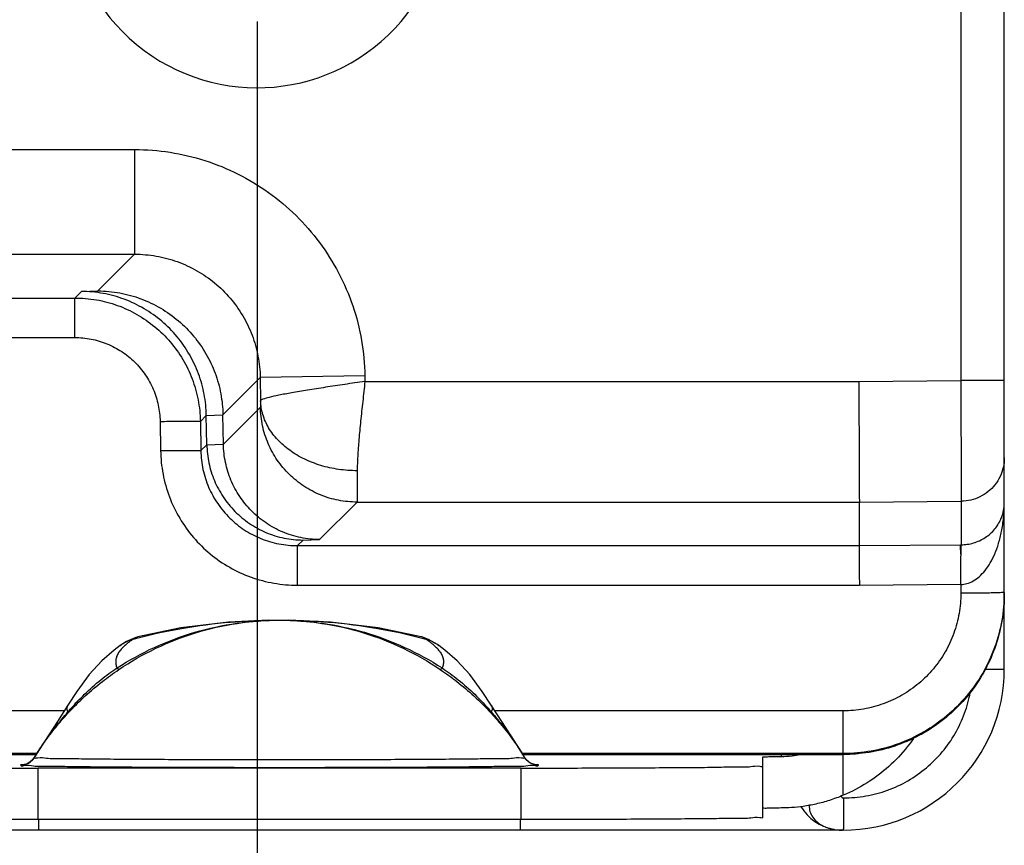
# Model space of a CAD drawing. Header units: inches. Extents: x 0 to 34, y 0 to 22.
# Tile 15 of 21: x 28.1 to 29.4, y 7.3 to 8.3. Entities that reach past the tile are written whole.
import ezdxf

# ---------------------------------------------------------------- set-up
doc = ezdxf.new("R2010")
doc.units = ezdxf.units.IN
doc.header["$LTSCALE"] = 1.87
doc.header["$MEASUREMENT"] = 0
doc.layers.get('0').update_dxf_attribs({"linetype": 'CONTINUOUS'})
doc.layers.add('DIMENSIONS', color=7, linetype='CONTINUOUS')
doc.styles.get("Standard").update_dxf_attribs({"font": 'txt', "width": 0.8})
doc.dimstyles.new('DIMSTYLE_1', dxfattribs={"dimtxt": 0.125, "dimasz": 0.1875, "dimexe": 0.18, "dimexo": 0.0625, "dimgap": 0.09, "dimtad": 0, "dimtih": 1, "dimtoh": 1, "dimdec": 3, "dimlfac": 0.5, "dimzin": 4, "dimdsep": 46, "dimtxsty": 'STANDARD', "dimblk": '_FILLED', "dimblk1": '_FILLED', "dimblk2": '_FILLED', "dimcen": 0.09, "dimadec": 0, "dimazin": 0, "dimtp": 0.01, "dimtm": 0.01, "dimtfac": 1, "dimtdec": 3, "dimtofl": 0, "dimtmove": 0, "dimatfit": 3, "dimldrblk": '_FILLED', "dimfxl": 1, "dimtolj": 1, "dimtzin": 4, "dimarcsym": 0})

# ---------------------------------------------------------------- blocks, each defined once
blk = doc.blocks.new('_FILLED')
at = {"color": 0, "linetype": 'BYBLOCK'}
blk.add_solid([(0, 0), (-1, 0.1667), (-1, -0.1667)], dxfattribs=at)
blk = doc.blocks.new('*D7')
at = {"layer": 'DIMENSIONS', "color": 2, "linetype": 'CONTINUOUS'}
for p, q in [((28.2819, 8.4567), (26.6876, 8.4567)), ((26.8126, 8.4567), (26.8126, 8.0032)), ((26.8126, 7.2997), (26.8126, 7.7532)), ((27.7008, 7.2997), (26.6876, 7.2997))]:
    blk.add_line(p, q, dxfattribs=at)
at = {"layer": 'DIMENSIONS', "color": 2, "linetype": 'CONTINUOUS', "xscale": 0.1875, "yscale": 0.1875, "zscale": 0.1875}
for p, rotation in [((26.8126, 8.4567), 90), ((26.8126, 7.2997), 270)]:
    blk.add_blockref('_FILLED', p, dxfattribs=dict(at, rotation=rotation))
at = {"layer": 'DIMENSIONS', "color": 2, "linetype": 'CONTINUOUS', "width": 0.8}
for s, p in [('[', (26.7251, 7.8157)), (']', (27.3251, 7.8157)), ('.579', (26.2001, 7.8157)), ('14.69', (26.8251, 7.8157))]:
    blk.add_text(s, height=0.125, dxfattribs=at).set_placement(p)
blk = doc.blocks.new('*D9')
at = {"layer": 'DIMENSIONS', "color": 2, "linetype": 'CONTINUOUS'}
for p, q in [((28.4346, 8.304), (28.4346, 6.4247)), ((27.5626, 7.7946), (27.5626, 6.4247)), ((27.5626, 6.5497), (27.1754, 6.5497)), ((28.4346, 6.5497), (28.7946, 6.5497))]:
    blk.add_line(p, q, dxfattribs=at)
at = {"layer": 'DIMENSIONS', "color": 2, "linetype": 'CONTINUOUS', "xscale": 0.1875, "yscale": 0.1875, "zscale": 0.1875}
blk.add_blockref('_FILLED', (27.5626, 6.5497), dxfattribs=at)
at = {"layer": 'DIMENSIONS', "color": 2, "linetype": 'CONTINUOUS', "xscale": 0.1875, "yscale": 0.1875, "zscale": 0.1875, "rotation": 180}
blk.add_blockref('_FILLED', (28.4346, 6.5497), dxfattribs=at)
at = {"layer": 'DIMENSIONS', "color": 2, "linetype": 'CONTINUOUS', "width": 0.8}
for s, p in [('[', (26.4129, 6.4872)), (']', (27.0129, 6.4872)), ('.436', (25.8879, 6.4872)), ('11.07', (26.5129, 6.4872))]:
    blk.add_text(s, height=0.125, dxfattribs=at).set_placement(p)

msp = doc.modelspace()

# ---------------------------------------------------------------- linework, layer by layer
at = {"color": 7, "linetype": 'CONTINUOUS'}
for p, q in [((29.3626, 7.4997), (29.3626, 14.0377)), ((29.3086, 13.6791), (29.3086, 7.8582)), ((27.8986, 8.145), (28.2826, 8.145)), ((28.2826, 8.145), (28.2826, 8.015)), ((27.8986, 8.015), (28.2826, 8.015)), ((28.2826, 8.015), (28.237, 7.9694)), ((27.9729, 7.9606), (28.2082, 7.9606)), ((28.2164, 7.9688), (28.2082, 7.9606)), ((28.2082, 7.9115), (28.2082, 7.9606)), ((28.2164, 7.9688), (28.237, 7.9694)), ((27.9729, 7.9115), (28.2082, 7.9115)), ((28.5685, 7.8639), (28.4385, 7.8617)), ((28.5685, 7.8639), (28.5686, 7.8571)), ((28.4385, 7.8617), (28.3922, 7.8154)), ((28.4385, 7.8617), (28.439, 7.8328)), ((28.5686, 7.8571), (29.1819, 7.8571)), ((29.1819, 7.8571), (29.3086, 7.8582)), ((29.3626, 7.8582), (29.3086, 7.8582)), ((28.3716, 7.8148), (28.3642, 7.8073)), ((28.3716, 7.8148), (28.3922, 7.8154)), ((28.3722, 7.7784), (28.3716, 7.8148)), ((28.3929, 7.7791), (28.3922, 7.8154)), ((28.4388, 7.825), (28.3929, 7.7791)), ((28.3142, 7.8073), (28.3148, 7.771)), ((28.3642, 7.8073), (28.3648, 7.771)), ((28.3648, 7.771), (28.3722, 7.7784)), ((28.3722, 7.7784), (28.3929, 7.7791)), ((28.5588, 7.7071), (28.5123, 7.6606)), ((28.5588, 7.7071), (29.1826, 7.7071)), ((29.1826, 7.7071), (29.309, 7.7082)), ((29.1826, 7.653), (29.1826, 7.7071)), ((29.309, 7.7082), (29.309, 7.6541)), ((28.4847, 7.653), (28.4917, 7.66)), ((28.4917, 7.66), (28.5123, 7.6606)), ((28.4847, 7.653), (29.1826, 7.653)), ((28.4847, 7.6039), (28.4847, 7.653)), ((29.1826, 7.653), (29.3081, 7.6541)), ((28.4847, 7.6039), (29.1828, 7.6039)), ((29.1828, 7.6039), (29.3086, 7.605)), ((29.3086, 7.605), (29.3086, 7.5939)), ((28.4491, 7.5604), (28.4512, 7.5604)), ((28.4512, 7.5604), (28.4739, 7.5604)), ((28.6476, 7.5364), (28.6411, 7.539)), ((28.2647, 7.529), (28.2648, 7.529)), ((28.6604, 7.529), (28.6605, 7.5289)), ((29.3391, 7.4997), (29.3626, 7.4997)), ((28.1951, 7.4479), (27.7626, 7.4479)), ((28.1996, 7.4549), (28.1996, 7.4549)), ((28.7385, 7.4347), (28.7255, 7.4549)), ((28.7255, 7.4549), (28.7255, 7.4549)), ((29.1626, 7.4479), (28.73, 7.4479)), ((29.1626, 7.343), (29.1626, 7.4479)), ((28.1611, 7.3948), (27.7626, 7.3948)), ((27.7626, 7.3937), (28.1604, 7.3937)), ((28.1583, 7.3902), (28.1582, 7.39)), ((29.1626, 7.3948), (28.764, 7.3948)), ((28.7647, 7.3937), (29.1626, 7.3937)), ((28.7669, 7.39), (28.7669, 7.3902)), ((29.0626, 7.3154), (29.0626, 7.3906)), ((29.0854, 7.3937), (29.0854, 7.3912)), ((28.7626, 7.3768), (28.1626, 7.3768)), ((28.1626, 7.3128), (28.1626, 7.3768)), ((28.7626, 7.3128), (28.7626, 7.3768)), ((28.7626, 7.3128), (28.1626, 7.3128)), ((28.1635, 7.2997), (28.1635, 7.3128)), ((28.7616, 7.2997), (28.7616, 7.3128)), ((29.1626, 7.2997), (27.7626, 7.2997))]:
    msp.add_line(p, q, dxfattribs=at)
for points in [[(28.449, 7.5604), (28.3992, 7.5581), (28.3401, 7.5508), (28.2867, 7.5398)], [(28.6384, 7.5398), (28.5848, 7.5508), (28.5258, 7.5581), (28.4739, 7.5604)], [(28.2841, 7.539), (28.2724, 7.5338), (28.2648, 7.529)], [(28.6605, 7.5289), (28.6587, 7.5302), (28.6476, 7.5364)], [(28.2647, 7.529), (28.2572, 7.5234), (28.2419, 7.51), (28.2263, 7.4929), (28.2108, 7.472), (28.1996, 7.4549)], [(28.7255, 7.4549), (28.7143, 7.472), (28.6989, 7.4929), (28.6832, 7.51), (28.6679, 7.5234), (28.6604, 7.529)], [(28.1996, 7.4549), (28.1867, 7.4347), (28.1705, 7.4099), (28.1583, 7.3902)], [(28.7669, 7.3902), (28.7546, 7.4099), (28.7385, 7.4347)], [(28.1583, 7.3902), (28.1557, 7.3868), (28.1524, 7.384), (28.1492, 7.3822), (28.1467, 7.3813)], [(28.7778, 7.3815), (28.7753, 7.3825), (28.7723, 7.3843), (28.7692, 7.387), (28.7669, 7.3902)], [(28.1467, 7.3813), (28.1453, 7.381), (28.1446, 7.3809), (28.1444, 7.3808)], [(28.7803, 7.3809), (28.7794, 7.3811), (28.7778, 7.3815)], [(28.7807, 7.3808), (28.7808, 7.3808), (28.7807, 7.3808), (28.7803, 7.3809)], [(29.1504, 7.3008), (29.1508, 7.3007), (29.1519, 7.3004), (29.1534, 7.3002), (29.1553, 7.2999)], [(29.1553, 7.2999), (29.1573, 7.2997), (29.1595, 7.2997)]]:
    msp.add_lwpolyline(points, dxfattribs=at)
for centre, radius, start, end in [((28.4346, 8.4567), 0.235, 144.2068, 51.5906), ((29.1626, 7.4997), 0.2, 270, 360), ((29.1615, 7.3597), 0.06, 210.9334, 259.3052), ((29.1615, 7.3597), 0.06, 268.046, 270.2478)]:
    msp.add_arc(centre, radius, start, end, dxfattribs=at)
for points, knots in [([(28.2826, 8.145), (28.2973, 8.145), (28.3268, 8.1427), (28.3702, 8.1324), (28.4115, 8.1156), (28.4497, 8.0925), (28.4838, 8.0638), (28.5131, 8.0301), (28.5369, 7.9923), (28.5545, 7.9513), (28.5655, 7.9082), (28.5682, 7.8786), (28.5685, 7.8639)], [0, 0, 0, 0, 0.099347, 0.1995, 0.299701, 0.399772, 0.499917, 0.600077, 0.700166, 0.800409, 0.90062, 1, 1, 1, 1]), ([(28.2826, 8.015), (28.2916, 8.015), (28.3095, 8.0134), (28.3357, 8.0065), (28.3602, 7.9952), (28.3824, 7.9799), (28.4017, 7.961), (28.4174, 7.939), (28.4292, 7.9146), (28.4365, 7.8886), (28.4384, 7.8707), (28.4385, 7.8617)], [0, 0, 0, 0, 0.111219, 0.222395, 0.333438, 0.444355, 0.555312, 0.666397, 0.777561, 0.888763, 1, 1, 1, 1]), ([(28.2082, 7.9606), (28.2172, 7.9606), (28.2352, 7.9591), (28.2613, 7.9522), (28.2858, 7.9409), (28.308, 7.9255), (28.3273, 7.9066), (28.343, 7.8847), (28.3548, 7.8603), (28.3621, 7.8343), (28.364, 7.8163), (28.3642, 7.8073)], [0, 0, 0, 0, 0.111169, 0.2223, 0.33331, 0.444211, 0.555124, 0.666223, 0.777454, 0.888725, 1, 1, 1, 1]), ([(28.3716, 7.8148), (28.3715, 7.8236), (28.3697, 7.8412), (28.3625, 7.8668), (28.3512, 7.891), (28.3358, 7.9131), (28.3168, 7.9323), (28.2946, 7.948), (28.27, 7.9598), (28.2436, 7.967), (28.2254, 7.9687), (28.2164, 7.9688)], [0, 0, 0, 0, 0.109214, 0.21865, 0.328699, 0.439275, 0.550433, 0.662338, 0.774706, 0.88727, 1, 1, 1, 1]), ([(28.237, 7.9694), (28.2461, 7.9693), (28.2643, 7.9676), (28.2906, 7.9604), (28.3153, 7.9487), (28.3374, 7.9329), (28.3564, 7.9137), (28.3718, 7.8917), (28.3832, 7.8675), (28.3903, 7.8418), (28.3921, 7.8242), (28.3922, 7.8154)], [0, 0, 0, 0, 0.11273, 0.225294, 0.337662, 0.449567, 0.560725, 0.671301, 0.78135, 0.890786, 1, 1, 1, 1]), ([(28.2082, 7.9115), (28.215, 7.9115), (28.2287, 7.9102), (28.2485, 7.9043), (28.2669, 7.8946), (28.283, 7.8816), (28.2963, 7.8657), (28.3063, 7.8475), (28.3125, 7.8278), (28.3141, 7.8141), (28.3142, 7.8073)], [0, 0, 0, 0, 0.123987, 0.249283, 0.374524, 0.499731, 0.624983, 0.75037, 0.875855, 1, 1, 1, 1]), ([(28.5686, 7.8571), (28.5603, 7.8557), (28.5439, 7.8534), (28.52, 7.8498), (28.4981, 7.8462), (28.4787, 7.8431), (28.4629, 7.8401), (28.4506, 7.8375), (28.4437, 7.8354), (28.4393, 7.8339), (28.439, 7.8328)], [0, 0, 0, 0, 0.19172, 0.376135, 0.546521, 0.69648, 0.820461, 0.913928, 0.973745, 1, 1, 1, 1]), ([(28.5686, 7.8571), (28.5676, 7.8487), (28.5659, 7.8322), (28.5632, 7.8081), (28.5611, 7.7855), (28.5595, 7.7649), (28.559, 7.752), (28.559, 7.7461)], [0, 0, 0, 0, 0.226604, 0.446227, 0.652523, 0.838865, 1, 1, 1, 1]), ([(29.1819, 7.8571), (29.182, 7.8485), (29.182, 7.8316), (29.1821, 7.8068), (29.1822, 7.7835), (29.1823, 7.7625), (29.1824, 7.7442), (29.1825, 7.7293), (29.1825, 7.7182), (29.1825, 7.7112), (29.1826, 7.708), (29.1826, 7.7071)], [0, 0, 0, 0, 0.171765, 0.338426, 0.495031, 0.636926, 0.759894, 0.860282, 0.935107, 0.982145, 1, 1, 1, 1]), ([(29.3086, 7.8582), (29.3086, 7.8496), (29.3086, 7.8326), (29.3087, 7.8079), (29.3088, 7.7847), (29.3089, 7.7636), (29.3089, 7.7454), (29.309, 7.7305), (29.309, 7.7193), (29.309, 7.7123), (29.309, 7.7091), (29.309, 7.7082)], [0, 0, 0, 0, 0.171857, 0.33856, 0.495049, 0.636722, 0.759542, 0.86, 0.93497, 0.98211, 1, 1, 1, 1]), ([(28.439, 7.8328), (28.439, 7.8314), (28.4391, 7.8291), (28.4388, 7.8267), (28.439, 7.8252), (28.4388, 7.825)], [0, 0, 0, 0, 0.530724, 0.87457, 1, 1, 1, 1]), ([(28.559, 7.7461), (28.5513, 7.7461), (28.536, 7.7472), (28.5138, 7.752), (28.4933, 7.76), (28.4751, 7.7707), (28.46, 7.7838), (28.4485, 7.7988), (28.4412, 7.8154), (28.4392, 7.8271), (28.439, 7.8328)], [0, 0, 0, 0, 0.142187, 0.282037, 0.417429, 0.546722, 0.669007, 0.784341, 0.89391, 1, 1, 1, 1]), ([(28.5588, 7.7071), (28.551, 7.7071), (28.5355, 7.7086), (28.5131, 7.7153), (28.4924, 7.7263), (28.4742, 7.741), (28.4591, 7.7589), (28.4478, 7.7794), (28.4407, 7.8017), (28.439, 7.8173), (28.4388, 7.825)], [0, 0, 0, 0, 0.124992, 0.249991, 0.374995, 0.500001, 0.625008, 0.750012, 0.875009, 1, 1, 1, 1]), ([(28.3142, 7.8073), (28.3178, 7.8074), (28.325, 7.8075), (28.3353, 7.8076), (28.3446, 7.8077), (28.3523, 7.8076), (28.3583, 7.8078), (28.3618, 7.8073), (28.3638, 7.8076), (28.3642, 7.8073)], [0, 0, 0, 0, 0.220002, 0.429216, 0.61739, 0.775309, 0.895243, 0.971339, 1, 1, 1, 1]), ([(28.3722, 7.7784), (28.3724, 7.7708), (28.3741, 7.7555), (28.381, 7.7335), (28.3919, 7.7131), (28.4067, 7.695), (28.4247, 7.68), (28.4454, 7.6687), (28.4681, 7.6616), (28.4838, 7.66), (28.4917, 7.66)], [0, 0, 0, 0, 0.122897, 0.246129, 0.370025, 0.494816, 0.620346, 0.746545, 0.87319, 1, 1, 1, 1]), ([(28.5123, 7.6606), (28.5044, 7.6606), (28.4887, 7.6623), (28.4661, 7.6693), (28.4453, 7.6806), (28.4273, 7.6956), (28.4125, 7.7137), (28.4016, 7.7341), (28.3947, 7.7562), (28.393, 7.7714), (28.3929, 7.7791)], [0, 0, 0, 0, 0.12681, 0.253455, 0.379654, 0.505184, 0.629975, 0.753871, 0.877103, 1, 1, 1, 1]), ([(28.3148, 7.771), (28.3185, 7.771), (28.3256, 7.7711), (28.3359, 7.7712), (28.3452, 7.7713), (28.3529, 7.7713), (28.3589, 7.7714), (28.3624, 7.7709), (28.3644, 7.7713), (28.3648, 7.771)], [0, 0, 0, 0, 0.220006, 0.429219, 0.617393, 0.775311, 0.895244, 0.971339, 1, 1, 1, 1]), ([(28.3148, 7.771), (28.315, 7.7612), (28.317, 7.7417), (28.325, 7.7133), (28.3378, 7.6867), (28.3549, 7.6628), (28.3759, 7.6421), (28.4002, 7.6254), (28.427, 7.6131), (28.4554, 7.6056), (28.475, 7.6039), (28.4847, 7.6039)], [0, 0, 0, 0, 0.11096, 0.222327, 0.33351, 0.444699, 0.555844, 0.666995, 0.778119, 0.889297, 1, 1, 1, 1]), ([(28.3648, 7.771), (28.3649, 7.7632), (28.3667, 7.7476), (28.3738, 7.7253), (28.3851, 7.7048), (28.4001, 7.6868), (28.4183, 7.6721), (28.439, 7.6612), (28.4614, 7.6545), (28.4769, 7.653), (28.4847, 7.653)], [0, 0, 0, 0, 0.125207, 0.250346, 0.375415, 0.500429, 0.625404, 0.750319, 0.875138, 1, 1, 1, 1]), ([(29.3626, 7.7622), (29.3626, 7.7582), (29.3617, 7.7501), (29.3577, 7.7387), (29.3513, 7.7284), (29.3427, 7.7198), (29.3325, 7.7133), (29.3211, 7.7092), (29.313, 7.7082), (29.309, 7.7082)], [0, 0, 0, 0, 0.142844, 0.285693, 0.428545, 0.571403, 0.714265, 0.857132, 1, 1, 1, 1]), ([(28.559, 7.7461), (28.559, 7.7406), (28.5589, 7.7312), (28.559, 7.7191), (28.5587, 7.7116), (28.559, 7.708), (28.5588, 7.7071)], [0, 0, 0, 0, 0.417515, 0.729462, 0.92573, 1, 1, 1, 1]), ([(29.3086, 7.6049), (29.3111, 7.6049), (29.3165, 7.6057), (29.3244, 7.609), (29.332, 7.6146), (29.3391, 7.6223), (29.3455, 7.6318), (29.3511, 7.6431), (29.3558, 7.6562), (29.3595, 7.6712), (29.362, 7.6881), (29.3626, 7.7), (29.3626, 7.7063)], [0, 0, 0, 0, 0.061283, 0.129079, 0.204272, 0.287094, 0.378293, 0.478834, 0.58982, 0.71254, 0.84858, 1, 1, 1, 1]), ([(29.309, 7.6541), (29.3115, 7.6541), (29.3167, 7.6545), (29.3244, 7.6562), (29.3319, 7.659), (29.339, 7.6629), (29.3454, 7.6678), (29.351, 7.6736), (29.3557, 7.6804), (29.3594, 7.6881), (29.362, 7.6968), (29.3626, 7.7031), (29.3626, 7.7063)], [0, 0, 0, 0, 0.090549, 0.186595, 0.284273, 0.381103, 0.47722, 0.573876, 0.67242, 0.774608, 0.882735, 1, 1, 1, 1]), ([(29.183, 7.6039), (29.183, 7.6075), (29.1829, 7.6145), (29.1828, 7.6246), (29.1827, 7.6337), (29.1827, 7.6414), (29.1826, 7.6472), (29.1826, 7.6508), (29.1826, 7.6525), (29.1826, 7.653)], [0, 0, 0, 0, 0.220305, 0.429789, 0.61813, 0.776032, 0.895801, 0.971674, 1, 1, 1, 1]), ([(29.3088, 7.6412), (29.3086, 7.6435), (29.3082, 7.6473), (29.3084, 7.6515), (29.308, 7.6536), (29.3081, 7.6541)], [0, 0, 0, 0, 0.535376, 0.874413, 1, 1, 1, 1]), ([(29.3081, 7.6541), (29.3082, 7.6541), (29.3084, 7.6541), (29.3087, 7.6541), (29.3089, 7.6541), (29.309, 7.6541)], [0, 0, 0, 0, 0.333329, 0.666661, 1, 1, 1, 1]), ([(29.3088, 7.6412), (29.3088, 7.6435), (29.3088, 7.6473), (29.3091, 7.6515), (29.3088, 7.6536), (29.309, 7.6541)], [0, 0, 0, 0, 0.533764, 0.873515, 1, 1, 1, 1]), ([(29.3085, 7.605), (29.3086, 7.6083), (29.3086, 7.615), (29.3087, 7.6245), (29.3086, 7.6332), (29.3088, 7.6387), (29.3088, 7.6412)], [0, 0, 0, 0, 0.279975, 0.54727, 0.790683, 1, 1, 1, 1]), ([(29.3086, 7.5939), (29.3086, 7.5855), (29.3071, 7.5686), (29.3005, 7.5439), (29.2897, 7.5206), (29.275, 7.4996), (29.2569, 7.4814), (29.2358, 7.4667), (29.2126, 7.4559), (29.1879, 7.4493), (29.171, 7.4479), (29.1626, 7.4479)], [0, 0, 0, 0, 0.110214, 0.221583, 0.333081, 0.444417, 0.555841, 0.667149, 0.778583, 0.889872, 1, 1, 1, 1]), ([(29.3626, 7.5937), (29.3625, 7.5825), (29.3604, 7.5595), (29.3514, 7.5261), (29.3366, 7.4943), (29.3165, 7.4656), (29.2918, 7.4409), (29.2631, 7.4208), (29.2314, 7.4059), (29.1975, 7.3969), (29.1742, 7.3948), (29.1626, 7.3948)], [0, 0, 0, 0, 0.107961, 0.219574, 0.331096, 0.442507, 0.553842, 0.665274, 0.776806, 0.888393, 1, 1, 1, 1]), ([(29.3626, 7.5937), (29.3626, 7.5828), (29.3608, 7.561), (29.3528, 7.5292), (29.3398, 7.4991), (29.3221, 7.4715), (29.3001, 7.4472), (29.2744, 7.4268), (29.2458, 7.4108), (29.2149, 7.3997), (29.1934, 7.3957), (29.1826, 7.3947)], [0, 0, 0, 0, 0.111147, 0.222206, 0.333359, 0.444511, 0.555566, 0.666709, 0.777845, 0.88888, 1, 1, 1, 1]), ([(29.3612, 7.5947), (29.3594, 7.5949), (29.3568, 7.5942), (29.3499, 7.5944), (29.3417, 7.5941), (29.3316, 7.594), (29.3204, 7.5939), (29.3126, 7.5939), (29.3086, 7.5939)], [0, 0, 0, 0, 0.075942, 0.198168, 0.360577, 0.555036, 0.771799, 1, 1, 1, 1]), ([(28.2607, 7.5011), (28.2756, 7.5107), (28.3068, 7.5279), (28.3569, 7.5466), (28.4048, 7.557), (28.4359, 7.5597), (28.4492, 7.5602)], [0, 0, 0, 0, 0.265664, 0.532879, 0.800308, 1, 1, 1, 1]), ([(28.263, 7.4991), (28.2776, 7.509), (28.3084, 7.5267), (28.3579, 7.5461), (28.4097, 7.5578), (28.445, 7.5604), (28.4626, 7.5604)], [0, 0, 0, 0, 0.250233, 0.500822, 0.750926, 1, 1, 1, 1]), ([(28.287, 7.5386), (28.3047, 7.5432), (28.3428, 7.5514), (28.397, 7.5584), (28.4333, 7.5602), (28.4492, 7.5604)], [0, 0, 0, 0, 0.335371, 0.710787, 1, 1, 1, 1]), ([(28.456, 7.5605), (28.4575, 7.5605), (28.4605, 7.5605), (28.4649, 7.5605), (28.4678, 7.5605), (28.4693, 7.5605)], [0, 0, 0, 0, 0.337564, 0.668542, 1, 1, 1, 1]), ([(28.4626, 7.5604), (28.4802, 7.5604), (28.5154, 7.5578), (28.5672, 7.546), (28.6168, 7.5267), (28.6475, 7.509), (28.6622, 7.4991)], [0, 0, 0, 0, 0.249257, 0.499259, 0.749757, 1, 1, 1, 1]), ([(28.4739, 7.5604), (28.4904, 7.5603), (28.5275, 7.5585), (28.5824, 7.5514), (28.6204, 7.5432), (28.6381, 7.5386)], [0, 0, 0, 0, 0.298772, 0.669206, 1, 1, 1, 1]), ([(28.4739, 7.5603), (28.4879, 7.5598), (28.5197, 7.5571), (28.5683, 7.5466), (28.6183, 7.5279), (28.6496, 7.5107), (28.6644, 7.5011)], [0, 0, 0, 0, 0.208067, 0.472613, 0.737031, 1, 1, 1, 1]), ([(28.2809, 7.537), (28.2798, 7.5363), (28.2779, 7.5349), (28.275, 7.5328), (28.2724, 7.5307), (28.27, 7.5286), (28.2683, 7.527), (28.2675, 7.5261), (28.2673, 7.5259)], [0, 0, 0, 0, 0.209979, 0.410479, 0.601497, 0.783092, 0.9554, 1, 1, 1, 1]), ([(28.2805, 7.5371), (28.2804, 7.5371), (28.2806, 7.5375), (28.281, 7.5377), (28.2818, 7.5381), (28.2827, 7.5385), (28.2835, 7.5388), (28.284, 7.539), (28.2841, 7.539)], [0, 0, 0, 0, 0.050751, 0.18431, 0.382338, 0.636562, 0.944935, 1, 1, 1, 1]), ([(28.2805, 7.5371), (28.2805, 7.5371), (28.2806, 7.5371), (28.2807, 7.537), (28.2808, 7.537), (28.2809, 7.537)], [0, 0, 0, 0, 0.331742, 0.662394, 1, 1, 1, 1]), ([(28.2841, 7.539), (28.2845, 7.5392), (28.2854, 7.5394), (28.2863, 7.5397), (28.2867, 7.5398)], [0, 0, 0, 0, 0.46456, 1, 1, 1, 1]), ([(28.6411, 7.539), (28.6407, 7.5392), (28.6398, 7.5394), (28.6389, 7.5397), (28.6384, 7.5398)], [0, 0, 0, 0, 0.467469, 1, 1, 1, 1]), ([(28.6446, 7.5371), (28.6447, 7.5371), (28.6445, 7.5375), (28.6441, 7.5377), (28.6434, 7.5381), (28.6424, 7.5385), (28.6416, 7.5388), (28.6411, 7.539), (28.6411, 7.539)], [0, 0, 0, 0, 0.050877, 0.184866, 0.383534, 0.63854, 0.947764, 1, 1, 1, 1]), ([(28.6446, 7.5371), (28.6446, 7.5371), (28.6445, 7.5371), (28.6444, 7.537), (28.6443, 7.537), (28.6443, 7.537)], [0, 0, 0, 0, 0.328742, 0.655522, 1, 1, 1, 1]), ([(28.6443, 7.537), (28.6453, 7.5363), (28.6473, 7.5349), (28.6501, 7.5328), (28.6527, 7.5307), (28.6551, 7.5286), (28.6568, 7.527), (28.6577, 7.5261), (28.6579, 7.5259)], [0, 0, 0, 0, 0.209856, 0.410239, 0.601146, 0.782635, 0.954843, 1, 1, 1, 1]), ([(28.6551, 7.5324), (28.6556, 7.5321), (28.6566, 7.5315), (28.6576, 7.5309), (28.6581, 7.5306)], [0, 0, 0, 0, 0.481278, 1, 1, 1, 1]), ([(28.2666, 7.5252), (28.2663, 7.5249), (28.2655, 7.524), (28.2642, 7.5223), (28.2626, 7.5201), (28.2613, 7.5179), (28.2602, 7.5155), (28.2595, 7.5131), (28.2591, 7.5107), (28.259, 7.5082), (28.2592, 7.5058), (28.2598, 7.5034), (28.2604, 7.5019), (28.2607, 7.5011)], [0, 0, 0, 0, 0.039774, 0.142526, 0.239836, 0.344011, 0.44278, 0.537325, 0.629037, 0.719483, 0.810339, 0.903302, 1, 1, 1, 1]), ([(28.2648, 7.529), (28.266, 7.5299), (28.2675, 7.5308), (28.269, 7.5317), (28.2692, 7.5319)], [0, 0, 0, 0, 0.86408, 1, 1, 1, 1]), ([(28.6586, 7.5252), (28.6588, 7.5249), (28.6596, 7.524), (28.661, 7.5223), (28.6625, 7.5201), (28.6638, 7.5179), (28.6649, 7.5155), (28.6657, 7.5131), (28.6661, 7.5107), (28.6662, 7.5082), (28.6659, 7.5058), (28.6653, 7.5034), (28.6648, 7.5019), (28.6644, 7.5011)], [0, 0, 0, 0, 0.039779, 0.14253, 0.23984, 0.344015, 0.442782, 0.537327, 0.629039, 0.719484, 0.810339, 0.903302, 1, 1, 1, 1]), ([(28.1996, 7.4448), (28.2065, 7.4522), (28.2203, 7.466), (28.2416, 7.484), (28.256, 7.4944), (28.263, 7.4991)], [0, 0, 0, 0, 0.364532, 0.697209, 1, 1, 1, 1]), ([(28.2037, 7.4511), (28.209, 7.457), (28.2208, 7.4694), (28.2397, 7.4863), (28.2538, 7.4966), (28.2607, 7.5011)], [0, 0, 0, 0, 0.31461, 0.673648, 1, 1, 1, 1]), ([(28.263, 7.4991), (28.2628, 7.4992), (28.2624, 7.4995), (28.2616, 7.5001), (28.2611, 7.5007), (28.2607, 7.5011)], [0, 0, 0, 0, 0.182891, 0.514627, 1, 1, 1, 1]), ([(28.6622, 7.4991), (28.6624, 7.4992), (28.6628, 7.4995), (28.6635, 7.5001), (28.6641, 7.5007), (28.6644, 7.5011)], [0, 0, 0, 0, 0.182896, 0.514632, 1, 1, 1, 1]), ([(28.6622, 7.4991), (28.6692, 7.4944), (28.6835, 7.484), (28.7048, 7.466), (28.7186, 7.4522), (28.7255, 7.4448)], [0, 0, 0, 0, 0.302802, 0.635478, 1, 1, 1, 1]), ([(28.6644, 7.5011), (28.6713, 7.4966), (28.6854, 7.4863), (28.7043, 7.4694), (28.7161, 7.457), (28.7214, 7.4511)], [0, 0, 0, 0, 0.326352, 0.68539, 1, 1, 1, 1]), ([(29.1629, 7.3397), (29.1722, 7.3397), (29.1908, 7.3413), (29.2179, 7.3485), (29.2433, 7.3604), (29.2663, 7.3765), (29.2861, 7.3963), (29.3022, 7.4193), (29.3139, 7.4443), (29.3187, 7.462), (29.3203, 7.4708)], [0, 0, 0, 0, 0.125255, 0.251186, 0.376873, 0.502536, 0.628246, 0.753895, 0.879582, 1, 1, 1, 1]), ([(28.1582, 7.39), (28.1621, 7.3964), (28.1704, 7.4091), (28.1843, 7.428), (28.1944, 7.4404), (28.1998, 7.4466)], [0, 0, 0, 0, 0.317977, 0.650243, 1, 1, 1, 1]), ([(28.1996, 7.4549), (28.1996, 7.4548), (28.1994, 7.4545), (28.1991, 7.4539), (28.1987, 7.453), (28.1985, 7.4521), (28.1983, 7.4511), (28.1984, 7.4502), (28.1985, 7.4493), (28.1989, 7.448), (28.1994, 7.4471), (28.1998, 7.4466)], [0, 0, 0, 0, 0.011915, 0.129215, 0.240439, 0.347163, 0.451197, 0.554521, 0.659183, 0.767182, 1, 1, 1, 1]), ([(28.1996, 7.4448), (28.1997, 7.4449), (28.1999, 7.4453), (28.1999, 7.4459), (28.1998, 7.4463), (28.1998, 7.4466)], [0, 0, 0, 0, 0.275904, 0.603028, 1, 1, 1, 1]), ([(28.7255, 7.4448), (28.7254, 7.4449), (28.7253, 7.4453), (28.7253, 7.4459), (28.7253, 7.4463), (28.7254, 7.4466)], [0, 0, 0, 0, 0.275904, 0.603028, 1, 1, 1, 1]), ([(28.7255, 7.4549), (28.7255, 7.4548), (28.7257, 7.4545), (28.7261, 7.4539), (28.7264, 7.453), (28.7267, 7.4521), (28.7268, 7.4511), (28.7268, 7.4502), (28.7266, 7.4493), (28.7262, 7.448), (28.7258, 7.4471), (28.7254, 7.4466)], [0, 0, 0, 0, 0.011915, 0.129215, 0.240439, 0.347163, 0.451197, 0.554521, 0.659183, 0.767182, 1, 1, 1, 1]), ([(28.7254, 7.4466), (28.7307, 7.4404), (28.7409, 7.428), (28.7547, 7.4091), (28.763, 7.3964), (28.7669, 7.39)], [0, 0, 0, 0, 0.349757, 0.682023, 1, 1, 1, 1]), ([(28.1582, 7.39), (28.1622, 7.3965), (28.1706, 7.4092), (28.1844, 7.4275), (28.1944, 7.4391), (28.1996, 7.4448)], [0, 0, 0, 0, 0.331678, 0.665217, 1, 1, 1, 1]), ([(28.7255, 7.4448), (28.7307, 7.4391), (28.7407, 7.4275), (28.7545, 7.4092), (28.7629, 7.3965), (28.7669, 7.39)], [0, 0, 0, 0, 0.334783, 0.668322, 1, 1, 1, 1]), ([(29.2496, 7.4133), (29.2472, 7.4098), (29.238, 7.3974), (29.2197, 7.378), (29.1928, 7.3577), (29.1729, 7.3473), (29.1626, 7.343)], [0, 0, 0, 0, 0.112206, 0.4081, 0.704025, 1, 1, 1, 1]), ([(28.1412, 7.3804), (28.1429, 7.3804), (28.1463, 7.3809), (28.151, 7.3828), (28.1552, 7.3859), (28.1573, 7.3885), (28.1582, 7.39)], [0, 0, 0, 0, 0.250002, 0.500003, 0.750003, 1, 1, 1, 1]), ([(28.1533, 7.3845), (28.1539, 7.385), (28.1547, 7.3857), (28.1554, 7.3864), (28.1556, 7.3866)], [0, 0, 0, 0, 0.739053, 1, 1, 1, 1]), ([(28.1582, 7.39), (28.1585, 7.3887), (28.1659, 7.3908), (28.1748, 7.3882), (28.1942, 7.3891), (28.2184, 7.3882), (28.2494, 7.3881), (28.2853, 7.3878), (28.3257, 7.3876), (28.3694, 7.3874), (28.4154, 7.3873), (28.4626, 7.3873), (28.5097, 7.3873), (28.5557, 7.3874), (28.5994, 7.3876), (28.6398, 7.3878), (28.6758, 7.3881), (28.7067, 7.3882), (28.731, 7.3891), (28.7504, 7.3882), (28.7593, 7.3908), (28.7666, 7.3887), (28.7669, 7.39)], [0, 0, 0, 0, 0.006328, 0.024756, 0.054853, 0.09588, 0.146832, 0.206458, 0.273293, 0.345696, 0.421889, 0.5, 0.578112, 0.654305, 0.726708, 0.793543, 0.853169, 0.90412, 0.945148, 0.975244, 0.993672, 1, 1, 1, 1]), ([(28.784, 7.3804), (28.7823, 7.3804), (28.7789, 7.3809), (28.7741, 7.3828), (28.77, 7.3859), (28.7678, 7.3885), (28.7669, 7.39)], [0, 0, 0, 0, 0.250002, 0.500003, 0.750003, 1, 1, 1, 1]), ([(28.7715, 7.3848), (28.771, 7.3852), (28.7703, 7.3858), (28.7696, 7.3865), (28.7694, 7.3867)], [0, 0, 0, 0, 0.646017, 1, 1, 1, 1]), ([(29.0626, 7.3906), (29.0626, 7.3911), (29.0657, 7.3903), (29.0689, 7.3913), (29.0767, 7.3909), (29.0822, 7.3911), (29.0854, 7.3912)], [0, 0, 0, 0, 0.065207, 0.257877, 0.572484, 1, 1, 1, 1]), ([(29.0854, 7.3912), (29.0899, 7.3912), (29.098, 7.3917), (29.1059, 7.3928), (29.1094, 7.3935)], [0, 0, 0, 0, 0.560935, 1, 1, 1, 1]), ([(29.1826, 7.3947), (29.1804, 7.3944), (29.1759, 7.3941), (29.1715, 7.3938), (29.1692, 7.3938)], [0, 0, 0, 0, 0.5, 1, 1, 1, 1]), ([(27.8626, 7.3794), (27.8626, 7.3782), (27.8704, 7.3802), (27.8785, 7.3777), (27.8979, 7.3786), (27.9217, 7.3777), (27.9522, 7.3776), (27.9877, 7.3773), (28.0275, 7.3771), (28.0706, 7.3769), (28.116, 7.3768), (28.1469, 7.3768), (28.1626, 7.3768)], [0, 0, 0, 0, 0.012385, 0.049037, 0.109092, 0.191079, 0.292981, 0.412289, 0.546069, 0.691023, 0.843587, 1, 1, 1, 1]), ([(28.1444, 7.3809), (28.1443, 7.3809), (28.1425, 7.3809), (28.1403, 7.3809), (28.1412, 7.3804)], [0, 0, 0, 0, 0.047787, 1, 1, 1, 1]), ([(28.1412, 7.3804), (28.1429, 7.3804), (28.1458, 7.3808), (28.1486, 7.3818), (28.1497, 7.3824)], [0, 0, 0, 0, 0.577803, 1, 1, 1, 1]), ([(28.1412, 7.3804), (28.1415, 7.3791), (28.1492, 7.3813), (28.1586, 7.3786), (28.179, 7.3795), (28.2046, 7.3786), (28.2373, 7.3785), (28.2753, 7.3781), (28.3179, 7.3779), (28.3641, 7.3777), (28.4127, 7.3777), (28.4626, 7.3776), (28.5124, 7.3777), (28.561, 7.3777), (28.6072, 7.3779), (28.6499, 7.3781), (28.6878, 7.3785), (28.7205, 7.3786), (28.7461, 7.3795), (28.7666, 7.3786), (28.7759, 7.3813), (28.7837, 7.3791), (28.784, 7.3804)], [0, 0, 0, 0, 0.006242, 0.024603, 0.054664, 0.095654, 0.146614, 0.206256, 0.273127, 0.345578, 0.421828, 0.5, 0.578173, 0.654422, 0.726874, 0.793744, 0.853386, 0.904346, 0.945336, 0.975397, 0.993759, 1, 1, 1, 1]), ([(28.7626, 7.3768), (28.7782, 7.3768), (28.8091, 7.3768), (28.8545, 7.3769), (28.8976, 7.3771), (28.9375, 7.3773), (28.9729, 7.3776), (29.0035, 7.3777), (29.0272, 7.3786), (29.0466, 7.3777), (29.0547, 7.3802), (29.0626, 7.3782), (29.0626, 7.3794)], [0, 0, 0, 0, 0.156413, 0.308977, 0.453931, 0.587711, 0.707019, 0.808921, 0.890908, 0.950963, 0.987615, 1, 1, 1, 1]), ([(28.784, 7.3804), (28.7823, 7.3804), (28.7792, 7.3808), (28.7763, 7.3819), (28.7751, 7.3825)], [0, 0, 0, 0, 0.553063, 1, 1, 1, 1]), ([(28.784, 7.3804), (28.7849, 7.3809), (28.7826, 7.3809), (28.7808, 7.3809), (28.7807, 7.3809)], [0, 0, 0, 0, 0.947185, 1, 1, 1, 1]), ([(29.1626, 7.343), (29.1569, 7.3406), (29.1458, 7.3365), (29.1291, 7.332), (29.1134, 7.3291), (29.0989, 7.3276), (29.0897, 7.3272), (29.0854, 7.3272)], [0, 0, 0, 0, 0.232002, 0.449428, 0.652135, 0.837491, 1, 1, 1, 1]), ([(29.1601, 7.3421), (29.1601, 7.342), (29.1601, 7.3417), (29.1603, 7.3413), (29.1605, 7.3409), (29.1607, 7.3405), (29.161, 7.3402), (29.1614, 7.34), (29.1617, 7.3398), (29.1619, 7.3398), (29.162, 7.3398)], [0, 0, 0, 0, 0.081522, 0.240022, 0.388909, 0.530842, 0.6697, 0.810477, 0.958835, 1, 1, 1, 1]), ([(29.162, 7.3398), (29.1621, 7.3397), (29.1624, 7.3397), (29.1627, 7.3397), (29.1629, 7.3397)], [0, 0, 0, 0, 0.400744, 1, 1, 1, 1]), ([(29.1629, 7.3397), (29.1629, 7.3371), (29.1629, 7.3332), (29.1629, 7.3281), (29.1629, 7.3244), (29.1629, 7.3209), (29.1629, 7.3175), (29.1628, 7.3144), (29.1628, 7.3115), (29.1628, 7.3092), (29.1628, 7.3076), (29.1628, 7.3064), (29.1627, 7.3054), (29.1627, 7.3044), (29.1627, 7.3035), (29.1627, 7.3027), (29.1627, 7.302), (29.1627, 7.3014), (29.1627, 7.301), (29.1626, 7.3006), (29.1626, 7.3004), (29.1626, 7.3002), (29.1626, 7.3001), (29.1626, 7.3), (29.1626, 7.2999), (29.1626, 7.2998), (29.1626, 7.2997), (29.1626, 7.2997), (29.1626, 7.2997), (29.1626, 7.2997), (29.1626, 7.2997)], [0, 0, 0, 0, 0.19505, 0.290224, 0.382605, 0.471299, 0.555458, 0.634264, 0.706967, 0.772857, 0.803051, 0.831311, 0.857565, 0.881754, 0.903823, 0.923715, 0.941378, 0.956775, 0.969871, 0.975546, 0.980633, 0.985129, 0.989031, 0.992339, 0.995051, 0.997168, 0.998689, 0.999619, 0.999869, 1, 1, 1, 1]), ([(29.0854, 7.3272), (29.0822, 7.3271), (29.0767, 7.3269), (29.0689, 7.3273), (29.0657, 7.3263), (29.0626, 7.3271), (29.0626, 7.3266)], [0, 0, 0, 0, 0.427516, 0.742123, 0.934793, 1, 1, 1, 1]), ([(29.1205, 7.3307), (29.1204, 7.33), (29.1203, 7.3268), (29.1215, 7.3208), (29.1258, 7.3136), (29.1322, 7.3078), (29.1373, 7.305), (29.14, 7.3039)], [0, 0, 0, 0, 0.058803, 0.277939, 0.507385, 0.756706, 1, 1, 1, 1]), ([(28.1626, 7.3128), (28.1469, 7.3128), (28.116, 7.3128), (28.0706, 7.3129), (28.0275, 7.3131), (27.9877, 7.3133), (27.9522, 7.3136), (27.9217, 7.3137), (27.8979, 7.3146), (27.8785, 7.3137), (27.8704, 7.3162), (27.8626, 7.3142), (27.8626, 7.3154)], [0, 0, 0, 0, 0.156413, 0.308977, 0.453931, 0.587711, 0.707019, 0.808921, 0.890908, 0.950963, 0.987615, 1, 1, 1, 1]), ([(29.0626, 7.3154), (29.0626, 7.3142), (29.0547, 7.3162), (29.0466, 7.3137), (29.0272, 7.3146), (29.0035, 7.3137), (28.9729, 7.3136), (28.9375, 7.3133), (28.8976, 7.3131), (28.8545, 7.3129), (28.8091, 7.3128), (28.7782, 7.3128), (28.7626, 7.3128)], [0, 0, 0, 0, 0.012385, 0.049037, 0.109092, 0.191079, 0.292981, 0.412289, 0.546069, 0.691023, 0.843587, 1, 1, 1, 1]), ([(29.14, 7.3039), (29.1403, 7.3038), (29.1417, 7.3032), (29.1431, 7.3027), (29.1441, 7.3023)], [0, 0, 0, 0, 0.250886, 1, 1, 1, 1])]:
    msp.add_open_spline(points, degree=3, knots=knots, dxfattribs=at)
for points in [[(29.3626, 7.5949), (29.3626, 7.5944), (29.3618, 7.5946), (29.3612, 7.5947)], [(29.3626, 7.5949), (29.3626, 7.5945), (29.3626, 7.5941), (29.3626, 7.5937)], [(28.4492, 7.5604), (28.4498, 7.5604), (28.4505, 7.5604), (28.4512, 7.5604)], [(28.4492, 7.5602), (28.4499, 7.5602), (28.4506, 7.5602), (28.4512, 7.5603)], [(28.4512, 7.5604), (28.4528, 7.5605), (28.4544, 7.5605), (28.456, 7.5605)], [(28.4512, 7.5604), (28.455, 7.5604), (28.4588, 7.5605), (28.4626, 7.5604)], [(28.4512, 7.5603), (28.455, 7.5604), (28.4588, 7.5604), (28.4626, 7.5604)], [(28.4626, 7.5604), (28.4663, 7.5605), (28.4701, 7.5604), (28.4739, 7.5604)], [(28.4626, 7.5604), (28.4663, 7.5604), (28.4701, 7.5604), (28.4739, 7.5603)], [(28.4693, 7.5605), (28.4708, 7.5605), (28.4724, 7.5605), (28.4739, 7.5604)], [(28.2692, 7.5319), (28.2728, 7.534), (28.2766, 7.5358), (28.2805, 7.5371)], [(28.2809, 7.537), (28.2829, 7.5375), (28.285, 7.5381), (28.287, 7.5386)], [(28.6381, 7.5386), (28.6402, 7.5381), (28.6422, 7.5375), (28.6443, 7.537)], [(28.6446, 7.5371), (28.6483, 7.5359), (28.6518, 7.5343), (28.6551, 7.5324)], [(28.2673, 7.5259), (28.267, 7.5257), (28.2668, 7.5254), (28.2666, 7.5252)], [(28.6579, 7.5259), (28.6581, 7.5257), (28.6583, 7.5254), (28.6586, 7.5252)], [(28.6581, 7.5306), (28.6588, 7.5301), (28.6596, 7.5295), (28.6604, 7.529)], [(28.1998, 7.4466), (28.2011, 7.4481), (28.2024, 7.4496), (28.2037, 7.4511)], [(28.7214, 7.4511), (28.7228, 7.4496), (28.7241, 7.4481), (28.7254, 7.4466)], [(28.1556, 7.3866), (28.1559, 7.3869), (28.1561, 7.3872), (28.1564, 7.3875)], [(28.1564, 7.3875), (28.1571, 7.3883), (28.1577, 7.3891), (28.1582, 7.39)], [(28.7682, 7.3881), (28.7678, 7.3887), (28.7673, 7.3893), (28.7669, 7.39)], [(28.7694, 7.3867), (28.769, 7.3872), (28.7686, 7.3876), (28.7682, 7.3881)], [(29.1692, 7.3938), (29.167, 7.3937), (29.1648, 7.3937), (29.1626, 7.3937)], [(28.1448, 7.3809), (28.1447, 7.3809), (28.1445, 7.3809), (28.1444, 7.3809)], [(28.1497, 7.3824), (28.1501, 7.3826), (28.1505, 7.3828), (28.1509, 7.383)], [(28.1509, 7.383), (28.1513, 7.3832), (28.1517, 7.3834), (28.152, 7.3836)], [(28.152, 7.3836), (28.1524, 7.3839), (28.1529, 7.3842), (28.1533, 7.3845)], [(28.7729, 7.3838), (28.7724, 7.3841), (28.7719, 7.3845), (28.7715, 7.3848)], [(28.7742, 7.383), (28.7738, 7.3832), (28.7733, 7.3835), (28.7729, 7.3838)], [(28.7751, 7.3825), (28.7748, 7.3827), (28.7745, 7.3828), (28.7742, 7.383)], [(28.7807, 7.3809), (28.7806, 7.3809), (28.7805, 7.3809), (28.7803, 7.3809)], [(29.1441, 7.3023), (29.1459, 7.3018), (29.1478, 7.3013), (29.1496, 7.3009)], [(29.1496, 7.3009), (29.1499, 7.3008), (29.1501, 7.3008), (29.1504, 7.3007)], [(29.1504, 7.3007), (29.1506, 7.3007), (29.1508, 7.3006), (29.1509, 7.3006)], [(29.1509, 7.3006), (29.1538, 7.3001), (29.1566, 7.2998), (29.1595, 7.2997)], [(29.1595, 7.2997), (29.1602, 7.2997), (29.1608, 7.2997), (29.1615, 7.2997)]]:
    msp.add_open_spline(points, degree=3, dxfattribs=at)

# ---------------------------------------------------------------- dimensions: what is measured, and where the dimension line sits
at = {"layer": 'DIMENSIONS', "color": 2, "linetype": 'CONTINUOUS'}
for base, p1, p2, angle, picture, middle in [((26.81256824, 8.4566529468), (27.7008469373, 7.2996529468), (28.2818683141, 8.4566529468), 90, '*D7', (26.81256824, 7.8781529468)), ((27.5626, 6.5497), (28.4346, 8.304), (27.5626, 7.7946), 180, '*D9', (26.5004, 6.5497))]:
    dim = msp.add_linear_dim(base=base, p1=p1, p2=p2, angle=angle, dimstyle='DIMSTYLE_1', dxfattribs=at)
    dim.commit()
    dim.dimension.update_dxf_attribs({"geometry": picture, "text_midpoint": middle, "dimtype": 160})

doc.saveas('drawing.dxf')
